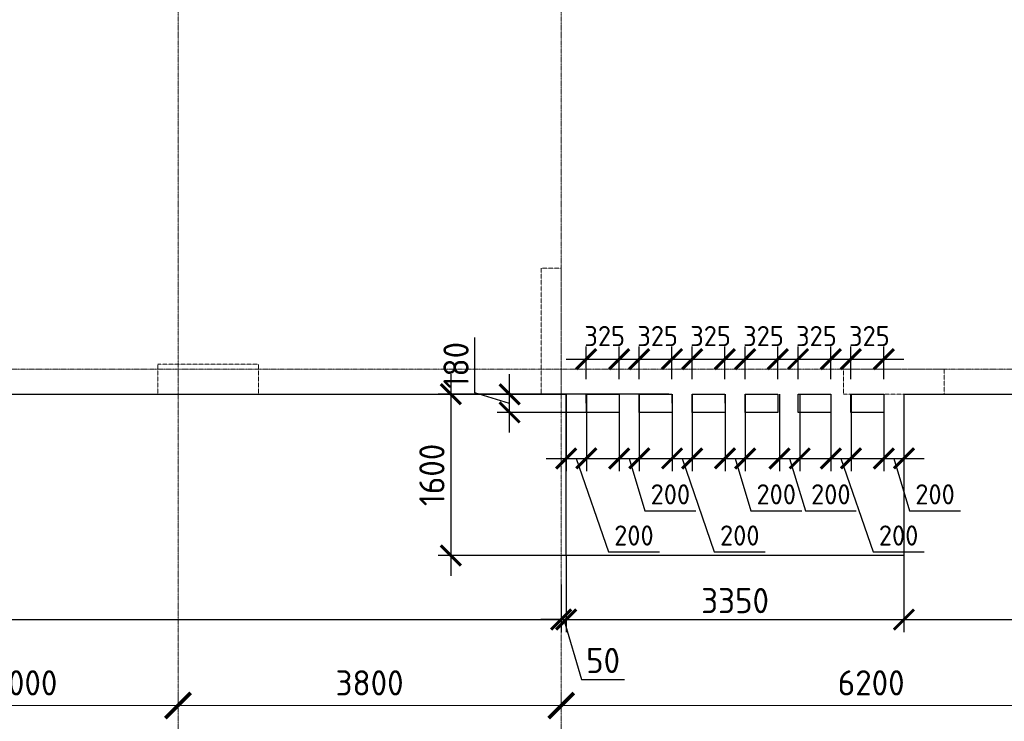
# Model space of a CAD drawing. Header units: millimetres. Extents: x -42044588 to 856694, y -806701 to 941911.
# Tile 141 of 256: x -161140 to -151375, y -285803 to -278843. Entities that reach past the tile are written whole.
import ezdxf

# ---------------------------------------------------------------- set-up
doc = ezdxf.new("R2010")
doc.units = ezdxf.units.MM
for name, pattern in [('______5', [1100, 800, -100, 100, -100]), ('DASHED', [7, 5, -2, 0]), ('осевая', [50.8, 31.75, -6.35, 6.35, -6.35])]:
    doc.linetypes.add(name, pattern=pattern)
doc.layers.add('Колонна_ бетон', color=7, linetype='Continuous', lineweight=50, true_color=0xb4b496)
for name, color, linetype, lineweight in [('Оси', 40, '______5', 18), ('Перекрытие ж_бетон', 1, 'Continuous', 30), ('РАЗМЕРЫ', 1, 'Continuous', 9)]:
    doc.layers.add(name, color=color, linetype=linetype, lineweight=lineweight)
doc.styles.add('GOST-2.304_Type-B', font='GOST_Common.ttf')
doc.dimstyles.new('СПДС', dxfattribs={"dimscale": 100, "dimtxt": 2.5, "dimasz": 2, "dimexe": 1.25, "dimexo": 0, "dimtad": 1, "dimdec": 0, "dimrnd": 5, "dimtxsty": 'GOST-2.304_Type-B', "dimblk": 'ARCHTICK', "dimcen": 2.5, "dimdle": 2, "dimclrd": 1, "dimclre": 1, "dimclrt": 1, "dimadec": 0, "dimazin": 2, "dimtfac": 0.75, "dimtdec": 0, "dimtmove": 1, "dimatfit": 3, "dimfxl": 0, "dimtolj": 1, "dimarcsym": 0})

# ---------------------------------------------------------------- blocks, each defined once
blk = doc.blocks.new('_ArchTick')
at = {"color": 0, "linetype": 'ByBlock', "const_width": 0.15}
blk.add_lwpolyline([(-0.5, -0.5), (0.5, 0.5)], dxfattribs=at)
blk = doc.blocks.new('*D6726')
at = {"color": 1, "lineweight": -2, "transparency": 16777216}
for p, q in [((-51904.7, -346038.9), (-51904.7, -345913.9)), ((-48904.7, -346038.9), (-48904.7, -345913.9)), ((-52104.7, -346038.9), (-48704.7, -346038.9))]:
    blk.add_line(p, q, dxfattribs=at)
at = {"layer": 'DEFPOINTS', "color": 0, "transparency": 16777216}
for p in [(-51904.7, -346038.9), (-48904.7, -346038.9), (-48904.7, -346038.9)]:
    blk.add_point(p, dxfattribs=at)
at = {"color": 1, "lineweight": -2, "transparency": 16777216, "xscale": 250, "yscale": 250, "zscale": 250, "rotation": 180}
blk.add_blockref('_ArchTick', (-51904.7, -346038.9), dxfattribs=at)
at = {"color": 1, "lineweight": -2, "transparency": 16777216, "xscale": 250, "yscale": 250, "zscale": 250}
blk.add_blockref('_ArchTick', (-48904.7, -346038.9), dxfattribs=at)
at = {"color": 1, "transparency": 16777216, "insert": (-50429.9, -345813.9), "char_height": 250, "width": 83333.333, "attachment_point": 5, "style": 'GOST-2.304_Type-B'}
blk.add_mtext('\\A1;3000', dxfattribs=at)
blk = doc.blocks.new('*D6727')
at = {"color": 1, "lineweight": -2, "transparency": 16777216}
for p, q in [((-48904.71808, -346038.91005), (-48904.71808, -345913.91005)), ((-45104.71808, -346038.91005), (-45104.71808, -345913.91005)), ((-49104.71808, -346038.91005), (-44904.71808, -346038.91005))]:
    blk.add_line(p, q, dxfattribs=at)
at = {"layer": 'DEFPOINTS', "color": 0, "transparency": 16777216}
for p in [(-48904.71808, -346038.91005), (-45104.71808, -346038.91005), (-45104.71808, -346038.91005)]:
    blk.add_point(p, dxfattribs=at)
at = {"color": 1, "lineweight": -2, "transparency": 16777216, "xscale": 250, "yscale": 250, "zscale": 250, "rotation": 180}
blk.add_blockref('_ArchTick', (-48904.71808, -346038.91005), dxfattribs=at)
at = {"color": 1, "lineweight": -2, "transparency": 16777216, "xscale": 250, "yscale": 250, "zscale": 250}
blk.add_blockref('_ArchTick', (-45104.71808, -346038.91005), dxfattribs=at)
at = {"color": 1, "transparency": 16777216, "insert": (-47004.71808, -345813.91005), "char_height": 250, "width": 83333.3333333, "attachment_point": 5, "style": 'GOST-2.304_Type-B'}
blk.add_mtext('\\A1;3800', dxfattribs=at)
blk = doc.blocks.new('*D6728')
at = {"color": 1, "lineweight": -2, "transparency": 16777216}
for p, q in [((-45104.7, -346038.9), (-45104.7, -345913.9)), ((-38904.7, -346038.9), (-38904.7, -345913.9)), ((-45304.7, -346038.9), (-38704.7, -346038.9))]:
    blk.add_line(p, q, dxfattribs=at)
at = {"layer": 'DEFPOINTS', "color": 0, "transparency": 16777216}
for p in [(-45104.7, -346038.9), (-38904.7, -346038.9), (-38904.7, -346038.9)]:
    blk.add_point(p, dxfattribs=at)
at = {"color": 1, "lineweight": -2, "transparency": 16777216, "xscale": 250, "yscale": 250, "zscale": 250, "rotation": 180}
blk.add_blockref('_ArchTick', (-45104.7, -346038.9), dxfattribs=at)
at = {"color": 1, "lineweight": -2, "transparency": 16777216, "xscale": 250, "yscale": 250, "zscale": 250}
blk.add_blockref('_ArchTick', (-38904.7, -346038.9), dxfattribs=at)
at = {"color": 1, "transparency": 16777216, "insert": (-42029.9, -345813.9), "char_height": 250, "width": 83333.333, "attachment_point": 5, "style": 'GOST-2.304_Type-B'}
blk.add_mtext('\\A1;6200', dxfattribs=at)
blk = doc.blocks.new('подложка стн 1-го этажа')
at = {"layer": 'Колонна_ бетон', "color": 252, "linetype": 'DASHED', "lineweight": 0, "ltscale": 0.5, "true_color": 0x939598, "transparency": 33554687}
for p, q in [((45643.8, 9761.8, -200), (44643.8, 9761.8, -200)), ((44643.8, 9761.8, -200), (44643.8, 9461.8, -200)), ((45643.8, 9461.8, -200), (45643.8, 9761.8, -200)), ((45643.8, 9461.8, -200), (44643.8, 9461.8, -200))]:
    blk.add_line(p, q, dxfattribs=at)
for points, elevation in [([(48444.1, 10711.8), (48643.9, 10711.8), (48643.9, 9461.8), (48444.1, 9461.8)], -560), ([(51443.8, 9711.8), (52443.8, 9711.8), (52443.8, 9461.8), (51443.8, 9461.8)], -360)]:
    blk.add_lwpolyline(points, close=True, dxfattribs=dict(at, elevation=elevation))
blk = doc.blocks.new('*D875')
at = {"layer": 'DEFPOINTS', "color": 0, "transparency": 16777216}
for p in [(-154701.5, -282559.1), (-156863.8, -284159.1), (-154870.7, -284159.1)]:
    blk.add_point(p, dxfattribs=at)
at = {"layer": 'РАЗМЕРЫ', "color": 1, "lineweight": -2, "transparency": 16777216}
for p, q in [((-156863.8, -282359.1), (-156863.8, -284359.1)), ((-154701.5, -282559.1), (-156988.8, -282559.1)), ((-154870.7, -284159.1), (-156988.8, -284159.1))]:
    blk.add_line(p, q, dxfattribs=at)
at = {"layer": 'РАЗМЕРЫ', "color": 1, "lineweight": -2, "transparency": 16777216, "xscale": 200, "yscale": 200, "zscale": 200}
for p, rotation in [((-156863.8, -282559.1), 90), ((-156863.8, -284159.1), 270)]:
    blk.add_blockref('_ArchTick', p, dxfattribs=dict(at, rotation=rotation))
at = {"layer": 'РАЗМЕРЫ', "color": 1, "lineweight": 0, "transparency": 16777216, "insert": (-157051.3, -283359.1), "char_height": 250, "attachment_point": 5, "rotation": 90, "style": 'GOST-2.304_Type-B'}
blk.add_mtext('\\A1;1600', dxfattribs=at)
blk = doc.blocks.new('*D876')
at = {"layer": 'DEFPOINTS', "color": 0, "transparency": 16777216}
for p in [(-156280.9, -282559.1), (-155274.7, -282559.1, 0), (-155446.4, -282739.1, 0)]:
    blk.add_point(p, dxfattribs=at)
at = {"layer": 'РАЗМЕРЫ', "color": 1, "lineweight": -2, "transparency": 16777216}
for p, q in [((-156624.7, -282546), (-156624.7, -281996)), ((-156280.9, -282939.1), (-156280.9, -282359.1)), ((-156280.9, -282649.1), (-156624.7, -282546)), ((-155274.7, -282559.1), (-156405.9, -282559.1)), ((-155446.4, -282739.1), (-156405.9, -282739.1))]:
    blk.add_line(p, q, dxfattribs=at)
at = {"layer": 'РАЗМЕРЫ', "color": 1, "lineweight": -2, "transparency": 16777216, "xscale": 200, "yscale": 200, "zscale": 200}
for p, rotation in [((-156280.9, -282559.1), 90), ((-156280.9, -282739.1), 270)]:
    blk.add_blockref('_ArchTick', p, dxfattribs=dict(at, rotation=rotation))
at = {"layer": 'РАЗМЕРЫ', "color": 1, "lineweight": 0, "transparency": 16777216, "insert": (-156812.2, -282271), "char_height": 250, "attachment_point": 5, "rotation": 90, "style": 'GOST-2.304_Type-B'}
blk.add_mtext('\\A1;180', dxfattribs=at)
blk = doc.blocks.new('*D877')
at = {"layer": 'DEFPOINTS', "color": 0, "transparency": 16777216}
for p in [(-152569.7, -282559.1, 0), (-152369.7, -282559.1), (-152369.7, -283195.3)]:
    blk.add_point(p, dxfattribs=at)
at = {"layer": 'РАЗМЕРЫ', "color": 1, "lineweight": -2, "transparency": 16777216}
for p, q in [((-152569.7, -282559.1), (-152569.7, -283320.3)), ((-152369.7, -282559.1), (-152369.7, -283320.3)), ((-152769.7, -283195.3), (-152169.7, -283195.3)), ((-152469.7, -283195.3), (-152314.1, -283714)), ((-152314.1, -283714), (-151809.1, -283714))]:
    blk.add_line(p, q, dxfattribs=at)
at = {"layer": 'РАЗМЕРЫ', "color": 1, "lineweight": -2, "transparency": 16777216, "xscale": 200, "yscale": 200, "zscale": 200, "rotation": 180}
blk.add_blockref('_ArchTick', (-152569.7, -283195.3), dxfattribs=at)
at = {"layer": 'РАЗМЕРЫ', "color": 1, "lineweight": -2, "transparency": 16777216, "xscale": 200, "yscale": 200, "zscale": 200}
blk.add_blockref('_ArchTick', (-152369.7, -283195.3), dxfattribs=at)
at = {"layer": 'РАЗМЕРЫ', "color": 1, "lineweight": 0, "transparency": 16777216, "insert": (-152061.6, -283551.5), "char_height": 200, "attachment_point": 5, "style": 'GOST-2.304_Type-B'}
blk.add_mtext('\\A1;200', dxfattribs=at)
blk = doc.blocks.new('*D878')
at = {"layer": 'DEFPOINTS', "color": 0, "transparency": 16777216}
for p in [(-153094.8, -282559.1, 0), (-152894.8, -282559.1), (-152894.8, -283195.3)]:
    blk.add_point(p, dxfattribs=at)
at = {"layer": 'РАЗМЕРЫ', "color": 1, "lineweight": -2, "transparency": 16777216}
for p, q in [((-153094.8, -282559.1), (-153094.8, -283320.3)), ((-152894.8, -282559.1), (-152894.8, -283320.3)), ((-153294.8, -283195.3), (-152694.8, -283195.3)), ((-152994.8, -283195.3), (-152675.6, -284122.5)), ((-152675.6, -284122.5), (-152170.6, -284122.5))]:
    blk.add_line(p, q, dxfattribs=at)
at = {"layer": 'РАЗМЕРЫ', "color": 1, "lineweight": -2, "transparency": 16777216, "xscale": 200, "yscale": 200, "zscale": 200, "rotation": 180}
blk.add_blockref('_ArchTick', (-153094.8, -283195.3), dxfattribs=at)
at = {"layer": 'РАЗМЕРЫ', "color": 1, "lineweight": -2, "transparency": 16777216, "xscale": 200, "yscale": 200, "zscale": 200}
blk.add_blockref('_ArchTick', (-152894.8, -283195.3), dxfattribs=at)
at = {"layer": 'РАЗМЕРЫ', "color": 1, "lineweight": 0, "transparency": 16777216, "insert": (-152423.1, -283960), "char_height": 200, "attachment_point": 5, "style": 'GOST-2.304_Type-B'}
blk.add_mtext('\\A1;200', dxfattribs=at)
blk = doc.blocks.new('*D879')
at = {"layer": 'DEFPOINTS', "color": 0, "transparency": 16777216}
for p in [(-155194.6, -282559.1, 0), (-154994.6, -282559.1), (-154994.6, -283195.3)]:
    blk.add_point(p, dxfattribs=at)
at = {"layer": 'РАЗМЕРЫ', "color": 1, "lineweight": -2, "transparency": 16777216}
for p, q in [((-155194.6, -282559.1), (-155194.6, -283320.3)), ((-154994.6, -282559.1), (-154994.6, -283320.3)), ((-155394.6, -283195.3), (-154794.6, -283195.3)), ((-155094.6, -283195.3), (-154939, -283714)), ((-154939, -283714), (-154434, -283714))]:
    blk.add_line(p, q, dxfattribs=at)
at = {"layer": 'РАЗМЕРЫ', "color": 1, "lineweight": -2, "transparency": 16777216, "xscale": 200, "yscale": 200, "zscale": 200, "rotation": 180}
blk.add_blockref('_ArchTick', (-155194.6, -283195.3), dxfattribs=at)
at = {"layer": 'РАЗМЕРЫ', "color": 1, "lineweight": -2, "transparency": 16777216, "xscale": 200, "yscale": 200, "zscale": 200}
blk.add_blockref('_ArchTick', (-154994.6, -283195.3), dxfattribs=at)
at = {"layer": 'РАЗМЕРЫ', "color": 1, "lineweight": 0, "transparency": 16777216, "insert": (-154686.5, -283551.5), "char_height": 200, "attachment_point": 5, "style": 'GOST-2.304_Type-B'}
blk.add_mtext('\\A1;200', dxfattribs=at)
blk = doc.blocks.new('*D880')
at = {"layer": 'DEFPOINTS', "color": 0, "transparency": 16777216}
for p in [(-155719.7, -282559.1, 0), (-155519.7, -282559.1), (-155519.7, -283195.3)]:
    blk.add_point(p, dxfattribs=at)
at = {"layer": 'РАЗМЕРЫ', "color": 1, "lineweight": -2, "transparency": 16777216}
for p, q in [((-155719.7, -282559.1), (-155719.7, -283320.3)), ((-155519.7, -282559.1), (-155519.7, -283320.3)), ((-155919.7, -283195.3), (-155319.7, -283195.3)), ((-155619.7, -283195.3), (-155300.6, -284122.5)), ((-155300.6, -284122.5), (-154795.6, -284122.5))]:
    blk.add_line(p, q, dxfattribs=at)
at = {"layer": 'РАЗМЕРЫ', "color": 1, "lineweight": -2, "transparency": 16777216, "xscale": 200, "yscale": 200, "zscale": 200, "rotation": 180}
blk.add_blockref('_ArchTick', (-155719.7, -283195.3), dxfattribs=at)
at = {"layer": 'РАЗМЕРЫ', "color": 1, "lineweight": -2, "transparency": 16777216, "xscale": 200, "yscale": 200, "zscale": 200}
blk.add_blockref('_ArchTick', (-155519.7, -283195.3), dxfattribs=at)
at = {"layer": 'РАЗМЕРЫ', "color": 1, "lineweight": 0, "transparency": 16777216, "insert": (-155048.1, -283960), "char_height": 200, "attachment_point": 5, "style": 'GOST-2.304_Type-B'}
blk.add_mtext('\\A1;200', dxfattribs=at)
blk = doc.blocks.new('*D881')
at = {"layer": 'DEFPOINTS', "color": 0, "transparency": 16777216}
for p in [(-154144.6, -282559.1, 0), (-153944.6, -282559.1), (-153944.6, -283195.3)]:
    blk.add_point(p, dxfattribs=at)
at = {"layer": 'РАЗМЕРЫ', "color": 1, "lineweight": -2, "transparency": 16777216}
for p, q in [((-154144.6, -282559.1), (-154144.6, -283320.3)), ((-153944.6, -282559.1), (-153944.6, -283320.3)), ((-154344.6, -283195.3), (-153744.6, -283195.3)), ((-154044.6, -283195.3), (-153889, -283714)), ((-153889, -283714), (-153384, -283714))]:
    blk.add_line(p, q, dxfattribs=at)
at = {"layer": 'РАЗМЕРЫ', "color": 1, "lineweight": -2, "transparency": 16777216, "xscale": 200, "yscale": 200, "zscale": 200, "rotation": 180}
blk.add_blockref('_ArchTick', (-154144.6, -283195.3), dxfattribs=at)
at = {"layer": 'РАЗМЕРЫ', "color": 1, "lineweight": -2, "transparency": 16777216, "xscale": 200, "yscale": 200, "zscale": 200}
blk.add_blockref('_ArchTick', (-153944.6, -283195.3), dxfattribs=at)
at = {"layer": 'РАЗМЕРЫ', "color": 1, "lineweight": 0, "transparency": 16777216, "insert": (-153636.5, -283551.5), "char_height": 200, "attachment_point": 5, "style": 'GOST-2.304_Type-B'}
blk.add_mtext('\\A1;200', dxfattribs=at)
blk = doc.blocks.new('*D882')
at = {"layer": 'DEFPOINTS', "color": 0, "transparency": 16777216}
for p in [(-154669.7, -282559.1, 0), (-154469.7, -282559.1), (-154469.7, -283195.3)]:
    blk.add_point(p, dxfattribs=at)
at = {"layer": 'РАЗМЕРЫ', "color": 1, "lineweight": -2, "transparency": 16777216}
for p, q in [((-154669.7, -282559.1), (-154669.7, -283320.3)), ((-154469.7, -282559.1), (-154469.7, -283320.3)), ((-154869.7, -283195.3), (-154269.7, -283195.3)), ((-154569.7, -283195.3), (-154250.6, -284122.5)), ((-154250.6, -284122.5), (-153745.6, -284122.5))]:
    blk.add_line(p, q, dxfattribs=at)
at = {"layer": 'РАЗМЕРЫ', "color": 1, "lineweight": -2, "transparency": 16777216, "xscale": 200, "yscale": 200, "zscale": 200, "rotation": 180}
blk.add_blockref('_ArchTick', (-154669.7, -283195.3), dxfattribs=at)
at = {"layer": 'РАЗМЕРЫ', "color": 1, "lineweight": -2, "transparency": 16777216, "xscale": 200, "yscale": 200, "zscale": 200}
blk.add_blockref('_ArchTick', (-154469.7, -283195.3), dxfattribs=at)
at = {"layer": 'РАЗМЕРЫ', "color": 1, "lineweight": 0, "transparency": 16777216, "insert": (-153998.1, -283960), "char_height": 200, "attachment_point": 5, "style": 'GOST-2.304_Type-B'}
blk.add_mtext('\\A1;200', dxfattribs=at)
blk = doc.blocks.new('*D883')
at = {"layer": 'DEFPOINTS', "color": 0, "transparency": 16777216}
for p in [(-153603.4, -282559.1, 0), (-153403.4, -282559.1), (-153403.4, -283195.3)]:
    blk.add_point(p, dxfattribs=at)
at = {"layer": 'РАЗМЕРЫ', "color": 1, "lineweight": -2, "transparency": 16777216}
for p, q in [((-153603.4, -282559.1), (-153603.4, -283320.3)), ((-153403.4, -282559.1), (-153403.4, -283320.3)), ((-153803.4, -283195.3), (-153203.4, -283195.3)), ((-153503.4, -283195.3), (-153347.8, -283714)), ((-153347.8, -283714), (-152842.8, -283714))]:
    blk.add_line(p, q, dxfattribs=at)
at = {"layer": 'РАЗМЕРЫ', "color": 1, "lineweight": -2, "transparency": 16777216, "xscale": 200, "yscale": 200, "zscale": 200, "rotation": 180}
blk.add_blockref('_ArchTick', (-153603.4, -283195.3), dxfattribs=at)
at = {"layer": 'РАЗМЕРЫ', "color": 1, "lineweight": -2, "transparency": 16777216, "xscale": 200, "yscale": 200, "zscale": 200}
blk.add_blockref('_ArchTick', (-153403.4, -283195.3), dxfattribs=at)
at = {"layer": 'РАЗМЕРЫ', "color": 1, "lineweight": 0, "transparency": 16777216, "insert": (-153095.3, -283551.5), "char_height": 200, "attachment_point": 5, "style": 'GOST-2.304_Type-B'}
blk.add_mtext('\\A1;200', dxfattribs=at)
blk = doc.blocks.new('*D889')
at = {"layer": 'DEFPOINTS', "color": 0, "transparency": 16777216}
for p in [(-155195.5, -282210.5), (-155520.5, -282409.1), (-155195.5, -282409.1, 0)]:
    blk.add_point(p, dxfattribs=at)
at = {"layer": 'РАЗМЕРЫ', "color": 1, "lineweight": -2, "transparency": 16777216}
for p, q in [((-155520.5, -282409.1), (-155520.5, -282085.5)), ((-155195.5, -282409.1), (-155195.5, -282085.5)), ((-155720.5, -282210.5), (-154995.5, -282210.5))]:
    blk.add_line(p, q, dxfattribs=at)
at = {"layer": 'РАЗМЕРЫ', "color": 1, "lineweight": -2, "transparency": 16777216, "xscale": 200, "yscale": 200, "zscale": 200, "rotation": 180}
blk.add_blockref('_ArchTick', (-155520.5, -282210.5), dxfattribs=at)
at = {"layer": 'РАЗМЕРЫ', "color": 1, "lineweight": -2, "transparency": 16777216, "xscale": 200, "yscale": 200, "zscale": 200}
blk.add_blockref('_ArchTick', (-155195.5, -282210.5), dxfattribs=at)
at = {"layer": 'РАЗМЕРЫ', "color": 1, "lineweight": 0, "transparency": 16777216, "insert": (-155338, -281981.4), "char_height": 200, "attachment_point": 5, "style": 'GOST-2.304_Type-B'}
blk.add_mtext('\\A1;325', dxfattribs=at)
blk = doc.blocks.new('*D884')
at = {"layer": 'DEFPOINTS', "color": 0, "transparency": 16777216}
for p in [(-154670.5, -282210.5), (-154995.5, -282409.1), (-154670.5, -282409.1, 0)]:
    blk.add_point(p, dxfattribs=at)
at = {"layer": 'РАЗМЕРЫ', "color": 1, "lineweight": -2, "transparency": 16777216}
for p, q in [((-154995.5, -282409.1), (-154995.5, -282085.5)), ((-154670.5, -282409.1), (-154670.5, -282085.5)), ((-155195.5, -282210.5), (-154470.5, -282210.5))]:
    blk.add_line(p, q, dxfattribs=at)
at = {"layer": 'РАЗМЕРЫ', "color": 1, "lineweight": -2, "transparency": 16777216, "xscale": 200, "yscale": 200, "zscale": 200, "rotation": 180}
blk.add_blockref('_ArchTick', (-154995.5, -282210.5), dxfattribs=at)
at = {"layer": 'РАЗМЕРЫ', "color": 1, "lineweight": -2, "transparency": 16777216, "xscale": 200, "yscale": 200, "zscale": 200}
blk.add_blockref('_ArchTick', (-154670.5, -282210.5), dxfattribs=at)
at = {"layer": 'РАЗМЕРЫ', "color": 1, "lineweight": 0, "transparency": 16777216, "insert": (-154813, -281981.4), "char_height": 200, "attachment_point": 5, "style": 'GOST-2.304_Type-B'}
blk.add_mtext('\\A1;325', dxfattribs=at)
blk = doc.blocks.new('*D885')
at = {"layer": 'DEFPOINTS', "color": 0, "transparency": 16777216}
for p in [(-154145.5, -282210.5), (-154470.5, -282409.1), (-154145.5, -282409.1, 0)]:
    blk.add_point(p, dxfattribs=at)
at = {"layer": 'РАЗМЕРЫ', "color": 1, "lineweight": -2, "transparency": 16777216}
for p, q in [((-154470.5, -282409.1), (-154470.5, -282085.5)), ((-154145.5, -282409.1), (-154145.5, -282085.5)), ((-154670.5, -282210.5), (-153945.5, -282210.5))]:
    blk.add_line(p, q, dxfattribs=at)
at = {"layer": 'РАЗМЕРЫ', "color": 1, "lineweight": -2, "transparency": 16777216, "xscale": 200, "yscale": 200, "zscale": 200, "rotation": 180}
blk.add_blockref('_ArchTick', (-154470.5, -282210.5), dxfattribs=at)
at = {"layer": 'РАЗМЕРЫ', "color": 1, "lineweight": -2, "transparency": 16777216, "xscale": 200, "yscale": 200, "zscale": 200}
blk.add_blockref('_ArchTick', (-154145.5, -282210.5), dxfattribs=at)
at = {"layer": 'РАЗМЕРЫ', "color": 1, "lineweight": 0, "transparency": 16777216, "insert": (-154288, -281981.4), "char_height": 200, "attachment_point": 5, "style": 'GOST-2.304_Type-B'}
blk.add_mtext('\\A1;325', dxfattribs=at)
blk = doc.blocks.new('*D886')
at = {"layer": 'DEFPOINTS', "color": 0, "transparency": 16777216}
for p in [(-153620.5, -282210.5), (-153945.5, -282409.1), (-153620.5, -282409.1, 0)]:
    blk.add_point(p, dxfattribs=at)
at = {"layer": 'РАЗМЕРЫ', "color": 1, "lineweight": -2, "transparency": 16777216}
for p, q in [((-153945.5, -282409.1), (-153945.5, -282085.5)), ((-153620.5, -282409.1), (-153620.5, -282085.5)), ((-154145.5, -282210.5), (-153420.5, -282210.5))]:
    blk.add_line(p, q, dxfattribs=at)
at = {"layer": 'РАЗМЕРЫ', "color": 1, "lineweight": -2, "transparency": 16777216, "xscale": 200, "yscale": 200, "zscale": 200, "rotation": 180}
blk.add_blockref('_ArchTick', (-153945.5, -282210.5), dxfattribs=at)
at = {"layer": 'РАЗМЕРЫ', "color": 1, "lineweight": -2, "transparency": 16777216, "xscale": 200, "yscale": 200, "zscale": 200}
blk.add_blockref('_ArchTick', (-153620.5, -282210.5), dxfattribs=at)
at = {"layer": 'РАЗМЕРЫ', "color": 1, "lineweight": 0, "transparency": 16777216, "insert": (-153763, -281981.4), "char_height": 200, "attachment_point": 5, "style": 'GOST-2.304_Type-B'}
blk.add_mtext('\\A1;325', dxfattribs=at)
blk = doc.blocks.new('*D887')
at = {"layer": 'DEFPOINTS', "color": 0, "transparency": 16777216}
for p in [(-153095.5, -282210.5), (-153420.5, -282409.1), (-153095.5, -282409.1, 0)]:
    blk.add_point(p, dxfattribs=at)
at = {"layer": 'РАЗМЕРЫ', "color": 1, "lineweight": -2, "transparency": 16777216}
for p, q in [((-153420.5, -282409.1), (-153420.5, -282085.5)), ((-153095.5, -282409.1), (-153095.5, -282085.5)), ((-153620.5, -282210.5), (-152895.5, -282210.5))]:
    blk.add_line(p, q, dxfattribs=at)
at = {"layer": 'РАЗМЕРЫ', "color": 1, "lineweight": -2, "transparency": 16777216, "xscale": 200, "yscale": 200, "zscale": 200, "rotation": 180}
blk.add_blockref('_ArchTick', (-153420.5, -282210.5), dxfattribs=at)
at = {"layer": 'РАЗМЕРЫ', "color": 1, "lineweight": -2, "transparency": 16777216, "xscale": 200, "yscale": 200, "zscale": 200}
blk.add_blockref('_ArchTick', (-153095.5, -282210.5), dxfattribs=at)
at = {"layer": 'РАЗМЕРЫ', "color": 1, "lineweight": 0, "transparency": 16777216, "insert": (-153238, -281981.4), "char_height": 200, "attachment_point": 5, "style": 'GOST-2.304_Type-B'}
blk.add_mtext('\\A1;325', dxfattribs=at)
blk = doc.blocks.new('*D888')
at = {"layer": 'DEFPOINTS', "color": 0, "transparency": 16777216}
for p in [(-152570.5, -282210.5), (-152895.5, -282409.1), (-152570.5, -282409.1, 0)]:
    blk.add_point(p, dxfattribs=at)
at = {"layer": 'РАЗМЕРЫ', "color": 1, "lineweight": -2, "transparency": 16777216}
for p, q in [((-152895.5, -282409.1), (-152895.5, -282085.5)), ((-152570.5, -282409.1), (-152570.5, -282085.5)), ((-153095.5, -282210.5), (-152370.5, -282210.5))]:
    blk.add_line(p, q, dxfattribs=at)
at = {"layer": 'РАЗМЕРЫ', "color": 1, "lineweight": -2, "transparency": 16777216, "xscale": 200, "yscale": 200, "zscale": 200, "rotation": 180}
blk.add_blockref('_ArchTick', (-152895.5, -282210.5), dxfattribs=at)
at = {"layer": 'РАЗМЕРЫ', "color": 1, "lineweight": -2, "transparency": 16777216, "xscale": 200, "yscale": 200, "zscale": 200}
blk.add_blockref('_ArchTick', (-152570.5, -282210.5), dxfattribs=at)
at = {"layer": 'РАЗМЕРЫ', "color": 1, "lineweight": 0, "transparency": 16777216, "insert": (-152713, -281981.4), "char_height": 200, "attachment_point": 5, "style": 'GOST-2.304_Type-B'}
blk.add_mtext('\\A1;325', dxfattribs=at)
blk = doc.blocks.new('*D890')
at = {"layer": 'DEFPOINTS', "color": 0, "transparency": 16777216}
for p in [(-155719.7, -284159.1), (-152369.7, -284159.1), (-152369.7, -284793.2)]:
    blk.add_point(p, dxfattribs=at)
at = {"layer": 'РАЗМЕРЫ', "color": 1, "lineweight": -2, "transparency": 16777216}
for p, q in [((-155719.7, -284159.1), (-155719.7, -284918.2)), ((-152369.7, -284159.1), (-152369.7, -284918.2)), ((-155919.7, -284793.2), (-152169.7, -284793.2))]:
    blk.add_line(p, q, dxfattribs=at)
at = {"layer": 'РАЗМЕРЫ', "color": 1, "lineweight": -2, "transparency": 16777216, "xscale": 200, "yscale": 200, "zscale": 200, "rotation": 180}
blk.add_blockref('_ArchTick', (-155719.7, -284793.2), dxfattribs=at)
at = {"layer": 'РАЗМЕРЫ', "color": 1, "lineweight": -2, "transparency": 16777216, "xscale": 200, "yscale": 200, "zscale": 200}
blk.add_blockref('_ArchTick', (-152369.7, -284793.2), dxfattribs=at)
at = {"layer": 'РАЗМЕРЫ', "color": 1, "lineweight": 0, "transparency": 16777216, "insert": (-154044.7, -284605.7), "char_height": 250, "attachment_point": 5, "style": 'GOST-2.304_Type-B'}
blk.add_mtext('\\A1;3350', dxfattribs=at)
blk = doc.blocks.new('*D891')
at = {"layer": 'DEFPOINTS', "color": 0, "transparency": 16777216}
for p in [(-149569.7, -283531.1), (-152369.7, -284159.1), (-149569.7, -284793.2)]:
    blk.add_point(p, dxfattribs=at)
at = {"layer": 'РАЗМЕРЫ', "color": 1, "lineweight": -2, "transparency": 16777216}
for p, q in [((-149569.7, -283531.1), (-149569.7, -284918.2)), ((-152369.7, -284159.1), (-152369.7, -284918.2)), ((-152569.7, -284793.2), (-149369.7, -284793.2))]:
    blk.add_line(p, q, dxfattribs=at)
at = {"layer": 'РАЗМЕРЫ', "color": 1, "lineweight": -2, "transparency": 16777216, "xscale": 200, "yscale": 200, "zscale": 200, "rotation": 180}
blk.add_blockref('_ArchTick', (-152369.7, -284793.2), dxfattribs=at)
at = {"layer": 'РАЗМЕРЫ', "color": 1, "lineweight": -2, "transparency": 16777216, "xscale": 200, "yscale": 200, "zscale": 200}
blk.add_blockref('_ArchTick', (-149569.7, -284793.2), dxfattribs=at)
at = {"layer": 'РАЗМЕРЫ', "color": 1, "lineweight": 0, "transparency": 16777216, "insert": (-150969.7, -284605.7), "char_height": 250, "attachment_point": 5, "style": 'GOST-2.304_Type-B'}
blk.add_mtext('\\A1;2800', dxfattribs=at)
blk = doc.blocks.new('*D893')
at = {"layer": 'DEFPOINTS', "color": 0, "transparency": 16777216}
for p in [(-169269.7, -284214.1), (-155769.7, -284447.6), (-155769.7, -284793.2)]:
    blk.add_point(p, dxfattribs=at)
at = {"layer": 'РАЗМЕРЫ', "color": 1, "lineweight": -2, "transparency": 16777216}
for p, q in [((-169269.7, -284214.1), (-169269.7, -284918.2)), ((-155769.7, -284447.6), (-155769.7, -284918.2)), ((-169469.7, -284793.2), (-155569.7, -284793.2))]:
    blk.add_line(p, q, dxfattribs=at)
at = {"layer": 'РАЗМЕРЫ', "color": 1, "lineweight": -2, "transparency": 16777216, "xscale": 200, "yscale": 200, "zscale": 200, "rotation": 180}
blk.add_blockref('_ArchTick', (-169269.7, -284793.2), dxfattribs=at)
at = {"layer": 'РАЗМЕРЫ', "color": 1, "lineweight": -2, "transparency": 16777216, "xscale": 200, "yscale": 200, "zscale": 200}
blk.add_blockref('_ArchTick', (-155769.7, -284793.2), dxfattribs=at)
at = {"layer": 'РАЗМЕРЫ', "color": 1, "lineweight": 0, "transparency": 16777216, "insert": (-162519.7, -284605.7), "char_height": 250, "attachment_point": 5, "style": 'GOST-2.304_Type-B'}
blk.add_mtext('\\A1;13500', dxfattribs=at)
blk = doc.blocks.new('*D894')
at = {"layer": 'DEFPOINTS', "color": 0, "transparency": 16777216}
for p in [(-155769.7, -284447.6), (-155719.7, -284464.6), (-155719.7, -284793.2)]:
    blk.add_point(p, dxfattribs=at)
at = {"layer": 'РАЗМЕРЫ', "color": 1, "lineweight": -2, "transparency": 16777216}
for p, q in [((-155769.7, -284447.6), (-155769.7, -284918.2)), ((-155719.7, -284464.6), (-155719.7, -284918.2)), ((-155769.7, -284793.2), (-155969.7, -284793.2)), ((-155769.7, -284793.2), (-155719.7, -284793.2)), ((-155769.7, -284793.2), (-155719.7, -284793.2)), ((-155744.7, -284793.2), (-155566.6, -285387)), ((-155719.7, -284793.2), (-155519.7, -284793.2)), ((-155566.6, -285387), (-155141.6, -285387))]:
    blk.add_line(p, q, dxfattribs=at)
at = {"layer": 'РАЗМЕРЫ', "color": 1, "lineweight": -2, "transparency": 16777216, "xscale": 200, "yscale": 200, "zscale": 200}
blk.add_blockref('_ArchTick', (-155769.7, -284793.2), dxfattribs=at)
at = {"layer": 'РАЗМЕРЫ', "color": 1, "lineweight": -2, "transparency": 16777216, "xscale": 200, "yscale": 200, "zscale": 200, "rotation": 180}
blk.add_blockref('_ArchTick', (-155719.7, -284793.2), dxfattribs=at)
at = {"layer": 'РАЗМЕРЫ', "color": 1, "lineweight": 0, "transparency": 16777216, "insert": (-155354.1, -285199.5), "char_height": 250, "attachment_point": 5, "style": 'GOST-2.304_Type-B'}
blk.add_mtext('\\A1;50', dxfattribs=at)
blk = doc.blocks.new('оси блок 2')
at = {"layer": 'Оси', "color": 16, "linetype": 'осевая', "lineweight": 0, "ltscale": 0.25, "transparency": 33554687}
for p, q in [((-48904.7, -322543), (-48904.7, -347914.1)), ((-45104.7, -322543), (-45104.7, -347914.1)), ((-89822.3, -342701.3), (-37238.5, -342701.3))]:
    blk.add_line(p, q, dxfattribs=at)
for base, p1, p2, picture, middle in [((-48904.7, -346038.9), (-51904.7, -346038.9), (-48904.7, -346038.9), '*D6726', (-50429.9, -346038.9)), ((-45104.7, -346038.9), (-48904.7, -346038.9), (-45104.7, -346038.9), '*D6727', (-47004.7, -346038.9)), ((-38904.7, -346038.9), (-45104.7, -346038.9), (-38904.7, -346038.9), '*D6728', (-42029.9, -346038.9))]:
    dim = blk.add_linear_dim(base=base, p1=p1, p2=p2, dimstyle='СПДС', override={"dimgap": 1})
    dim.commit()
    dim.dimension.update_dxf_attribs({"geometry": picture, "text_midpoint": middle, "dimtype": 160})

msp = doc.modelspace()

# ---------------------------------------------------------------- linework, layer by layer
at = {"layer": 'Перекрытие ж_бетон'}
for p, q in [((-155719.689, -284159.145), (-155719.689, -282559.146)), ((-152369.689, -282559.146), (-152369.689, -284159.145)), ((-152369.689, -284159.145), (-155719.689, -284159.145))]:
    msp.add_line(p, q, dxfattribs=at)
for points in [[(-152369.689, -282559.146), (-149319.689, -282559.146), (-149319.689, -265659.147), (-159369.689, -265659.147), (-159369.689, -265659.147), (-162719.689, -265659.147), (-162719.689, -265659.147), (-164519.689, -265659.147)], [(-169319.689, -282559.146), (-162669.689, -282559.146), (-162669.689, -282559.146), (-159320.149, -282559.146), (-159320.154, -282559.146), (-155719.689, -282559.146)]]:
    msp.add_lwpolyline(points, dxfattribs=at)
msp.add_lwpolyline([(-155194.689, -282739.102), (-155519.689, -282739.102), (-155520.459, -282559.111), (-155195.459, -282559.111)], close=True, dxfattribs=at)
for points, elevation in [([(-154669.609, -282739.102), (-154994.609, -282739.102), (-154995.379, -282559.111), (-154670.379, -282559.111)], -0.089), ([(-154144.715, -282739.102), (-154469.715, -282739.102), (-154470.485, -282559.111), (-154145.485, -282559.111)], 0.018), ([(-153619.636, -282739.102), (-153944.636, -282739.102), (-153945.405, -282559.111), (-153620.405, -282559.111)], -0.071), ([(-153094.742, -282739.102), (-153419.742, -282739.102), (-153420.512, -282559.111), (-153095.512, -282559.111)], -0.071), ([(-152570.445, -282739.087), (-152895.525, -282739.137), (-152895.525, -282559.111), (-152570.525, -282559.111)], 0.071)]:
    msp.add_lwpolyline(points, close=True, dxfattribs=dict(at, elevation=elevation))

# ---------------------------------------------------------------- block references
msp.add_blockref('подложка стн 1-го этажа', (-204413.612, -292020.941, 560))
at = {"layer": 'РАЗМЕРЫ'}
msp.add_blockref('оси блок 2', (-110664.971, 60392.176), dxfattribs=at)

# ---------------------------------------------------------------- dimensions: what is measured, and where the dimension line sits
at = {"layer": 'РАЗМЕРЫ', "lineweight": 0}
for base, p1, p2, picture, middle in [((-155195.459, -282210.524, -0.018), (-155520.459, -282409.111, -0.018), (-155195.459, -282409.111), '*D889', (-155337.983, -282143.938, -0.018)), ((-154670.472, -282210.524), (-154995.472, -282409.111), (-154670.472, -282409.111, 0.018), '*D884', (-154812.996, -282143.938)), ((-154145.485, -282210.524, 0.018), (-154470.485, -282409.111, 0.018), (-154145.485, -282409.111, 0.036), '*D885', (-154288.01, -282143.938, 0.018)), ((-153620.499, -282210.524, 0.036), (-153945.499, -282409.111, 0.036), (-153620.499, -282409.111, 0.053), '*D886', (-153763.023, -282143.938, 0.036)), ((-153095.512, -282210.524, 0.053), (-153420.512, -282409.111, 0.053), (-153095.512, -282409.111, 0.071), '*D887', (-153238.036, -282143.938, 0.053)), ((-152570.525, -282210.524, 0.071), (-152895.525, -282409.111, 0.071), (-152570.525, -282409.111, 0.089), '*D888', (-152713.05, -282143.938, 0.071))]:
    dim = msp.add_linear_dim(base=base, p1=p1, p2=p2, dimstyle='СПДС', override={"dimtxt": 2, "dimasz": 2, "dimrnd": 5}, dxfattribs=at)
    dim.commit()
    dim.dimension.update_dxf_attribs({"geometry": picture, "text_midpoint": middle, "dimtype": 160})
for base, p1, p2, angle, override, picture, middle in [((-156280.941, -282559.111), (-155446.359, -282739.102, 0.018), (-155274.698, -282559.111, 0.018), 270, {"dimrnd": 5}, '*D876', (-156812.191, -282483.481)), ((-156863.814, -284159.111), (-154701.546, -282559.111), (-154870.728, -284159.111), 90, {"dimrnd": 5}, '*D875', (-157051.314, -283359.111)), ((-154994.609, -283195.29, -0.089), (-155194.609, -282559.111, -0.071), (-154994.609, -282559.111, -0.089), 180, {"dimtxt": 2, "dimasz": 2, "dimrnd": 5}, '*D879', (-154876.484, -283551.54, -0.089)), ((-153944.636, -283195.29, -0.071), (-154144.635, -282559.111, -0.053), (-153944.636, -282559.111, -0.071), 180, {"dimtxt": 2, "dimasz": 2, "dimrnd": 5}, '*D881', (-153826.51, -283551.54, -0.071)), ((-153403.395, -283195.29), (-153603.395, -282559.111, 0.018), (-153403.395, -282559.111), 180, {"dimtxt": 2, "dimasz": 2, "dimrnd": 5}, '*D883', (-153285.27, -283551.54)), ((-152369.676, -283195.29, -0.018), (-152569.675, -282559.111), (-152369.676, -282559.111, -0.018), 180, {"dimtxt": 2, "dimasz": 2, "dimrnd": 5}, '*D877', (-152251.55, -283551.54, -0.018))]:
    dim = msp.add_linear_dim(base=base, p1=p1, p2=p2, angle=angle, dimstyle='СПДС', override=override, dxfattribs=at)
    dim.commit()
    dim.dimension.update_dxf_attribs({"geometry": picture, "text_midpoint": middle})
for base, p1, p2, picture, middle in [((-155519.689, -283195.29), (-155719.689, -282559.111, 0.018), (-155519.689, -282559.111), '*D880', (-155238.074, -284122.541)), ((-154469.715, -283195.29, 0.018), (-154669.715, -282559.111, 0.036), (-154469.715, -282559.111, 0.018), '*D882', (-154188.1, -284122.541, 0.018)), ((-152894.755, -283195.29, 0.071), (-153094.755, -282559.111, 0.089), (-152894.755, -282559.111, 0.071), '*D878', (-152613.14, -284122.541, 0.071))]:
    dim = msp.add_linear_dim(base=base, p1=p1, p2=p2, angle=180, dimstyle='СПДС', override={"dimtxt": 2, "dimasz": 2, "dimrnd": 5}, dxfattribs=at)
    dim.commit()
    dim.dimension.update_dxf_attribs({"geometry": picture, "text_midpoint": middle, "dimtype": 160})
for base, p1, p2, picture, middle in [((-149569.689, -284793.241), (-152369.689, -284159.145), (-149569.689, -283531.112), '*D891', (-150969.689, -284605.741)), ((-152369.689, -284793.241), (-155719.689, -284159.145), (-152369.689, -284159.145), '*D890', (-154044.689, -284605.741)), ((-155769.689, -284793.241), (-169269.689, -284214.054), (-155769.689, -284447.551), '*D893', (-162519.689, -284605.741)), ((-155719.689, -284793.241), (-155769.689, -284447.551), (-155719.689, -284464.591), '*D894', (-155504.064, -285199.491))]:
    dim = msp.add_linear_dim(base=base, p1=p1, p2=p2, dimstyle='СПДС', override={"dimrnd": 5}, dxfattribs=at)
    dim.commit()
    dim.dimension.update_dxf_attribs({"geometry": picture, "text_midpoint": middle})

doc.saveas('drawing.dxf')
